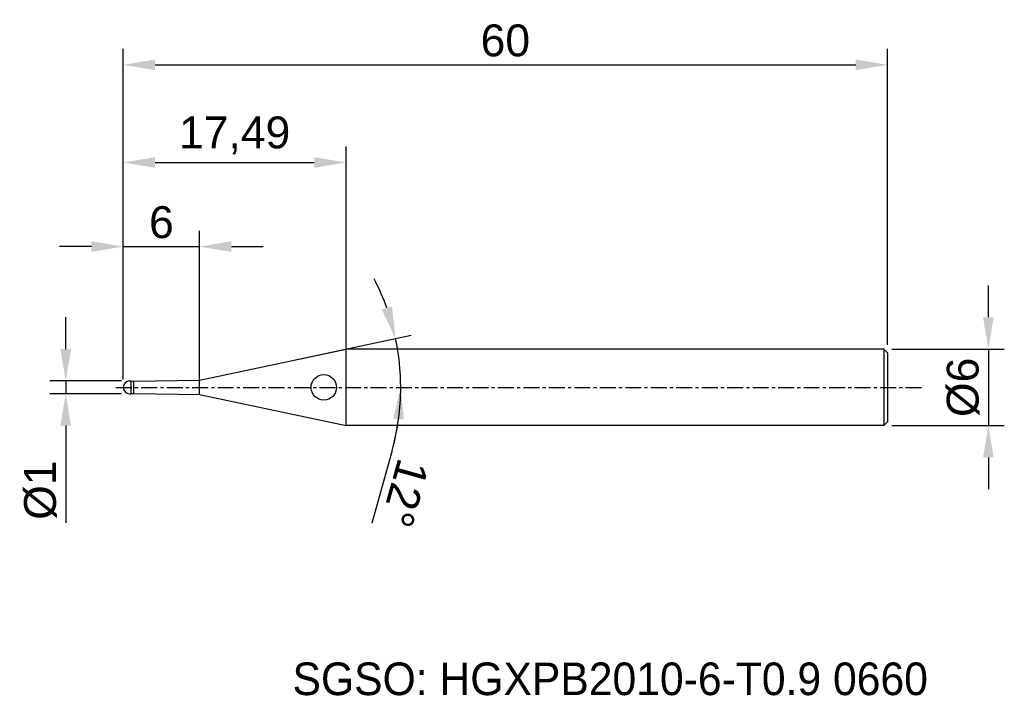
# Model space of a CAD drawing. Header units: millimetres. Extents: x 7885.8 to 7963.1, y 6079.1 to 6132.1.
import ezdxf
from ezdxf.enums import TextEntityAlignment as Align

# ---------------------------------------------------------------- set-up
doc = ezdxf.new("R2010")
doc.units = ezdxf.units.MM
doc.linetypes.add('CENTER', pattern=[2, 1.25, -0.25, 0.25, -0.25])
for name, color, linetype, lineweight in [('1', 4, 'Continuous', 25), ('SK1', 4, 'Continuous', 25), ('SK4', 2, 'Continuous', 25), ('SK6', 5, 'Continuous', 25)]:
    doc.layers.add(name, color=color, linetype=linetype, lineweight=lineweight)
doc.styles.add('MS PGothic', font='txt')
doc.styles.get("Standard").update_dxf_attribs({"font": 'arial.ttf'})
doc.dimstyles.new('ISO-25', dxfattribs={"dimtxt": 2.5, "dimasz": 2.5, "dimexe": 1.25, "dimexo": 0.625, "dimtad": 1, "dimtxsty": 'Standard', "dimcen": 2.5, "dimadec": 0, "dimazin": 0, "dimtfac": 1, "dimtmove": 0, "dimatfit": 3, "dimfxl": 1, "dimarcsym": 0})

# ---------------------------------------------------------------- blocks, each defined once
blk = doc.blocks.new('*D27')
at = {"color": 0, "linetype": 'ByBlock', "lineweight": -2, "transparency": 16777216}
for p, q in [((7961.829, 6108.788), (7961.829, 6111.288)), ((7954.237, 6106.288), (7963.079, 6106.288)), ((7961.829, 6106.288), (7961.829, 6100.288)), ((7954.237, 6100.288), (7963.079, 6100.288)), ((7961.829, 6097.788), (7961.829, 6095.288))]:
    blk.add_line(p, q, dxfattribs=at)
at = {"color": 0, "linetype": 'ByBlock', "transparency": 16777216}
for points in [[(7961.412, 6108.788), (7962.246, 6108.788), (7961.829, 6106.288)], [(7961.412, 6097.788), (7962.246, 6097.788), (7961.829, 6100.288)]]:
    blk.add_solid(points, dxfattribs=at)
at = {"layer": 'Defpoints', "color": 0, "linetype": 'ByBlock', "transparency": 16777216}
for p in [(7953.612, 6106.288), (7953.612, 6100.288), (7961.829, 6100.288)]:
    blk.add_point(p, dxfattribs=at)
at = {"color": 0, "linetype": 'ByBlock', "transparency": 16777216, "insert": (7959.858, 6103.288), "char_height": 2.5, "attachment_point": 5, "rotation": 90}
blk.add_mtext('{\\fArial|b0|i0|c134|p34;%%C}6', dxfattribs=at)
blk = doc.blocks.new('*D28')
at = {"color": 0, "linetype": 'ByBlock', "lineweight": -2, "transparency": 16777216}
for p, q in [((7889.399, 6106.288), (7889.399, 6108.788)), ((7893.787, 6103.788), (7888.149, 6103.788)), ((7889.399, 6103.788), (7889.399, 6102.788)), ((7893.787, 6102.788), (7888.149, 6102.788)), ((7889.399, 6100.288), (7889.399, 6092.662))]:
    blk.add_line(p, q, dxfattribs=at)
at = {"color": 0, "linetype": 'ByBlock', "transparency": 16777216}
for points in [[(7888.982, 6106.288), (7889.816, 6106.288), (7889.399, 6103.788)], [(7888.982, 6100.288), (7889.816, 6100.288), (7889.399, 6102.788)]]:
    blk.add_solid(points, dxfattribs=at)
at = {"layer": 'Defpoints', "color": 0, "linetype": 'ByBlock', "transparency": 16777216}
for p in [(7894.412, 6103.788), (7889.399, 6102.788), (7894.412, 6102.788)]:
    blk.add_point(p, dxfattribs=at)
at = {"color": 0, "linetype": 'ByBlock', "transparency": 16777216, "insert": (7887.428, 6095.225), "char_height": 2.5, "attachment_point": 5, "rotation": 90}
blk.add_mtext('{\\fArial|b0|i0|c134|p34;%%C}1', dxfattribs=at)
blk = doc.blocks.new('*D30')
at = {"color": 0, "linetype": 'ByBlock', "lineweight": -2, "transparency": 16777216}
for p, q in [((7893.912, 6103.913), (7893.912, 6115.584)), ((7899.912, 6103.913), (7899.912, 6115.584)), ((7891.412, 6114.334), (7888.912, 6114.334)), ((7893.912, 6114.334), (7899.912, 6114.334)), ((7902.412, 6114.334), (7904.912, 6114.334))]:
    blk.add_line(p, q, dxfattribs=at)
at = {"color": 0, "linetype": 'ByBlock', "transparency": 16777216}
for points in [[(7891.412, 6114.751), (7891.412, 6113.917), (7893.912, 6114.334)], [(7902.412, 6114.751), (7902.412, 6113.917), (7899.912, 6114.334)]]:
    blk.add_solid(points, dxfattribs=at)
at = {"layer": 'Defpoints', "color": 0, "linetype": 'ByBlock', "transparency": 16777216}
for p in [(7899.912, 6114.334), (7893.912, 6103.288), (7899.912, 6103.288)]:
    blk.add_point(p, dxfattribs=at)
at = {"color": 0, "linetype": 'ByBlock', "transparency": 16777216, "insert": (7896.912, 6116.235), "char_height": 2.5, "attachment_point": 5}
blk.add_mtext('6', dxfattribs=at)
blk = doc.blocks.new('*D31')
at = {"color": 0, "linetype": 'ByBlock', "lineweight": -2, "transparency": 16777216}
for p, q in [((7893.912, 6103.913), (7893.912, 6122.183)), ((7911.407, 6105.818), (7911.407, 6122.183)), ((7896.412, 6120.933), (7908.907, 6120.933))]:
    blk.add_line(p, q, dxfattribs=at)
at = {"color": 0, "linetype": 'ByBlock', "transparency": 16777216}
for points in [[(7896.412, 6121.35), (7896.412, 6120.517), (7893.912, 6120.933)], [(7908.907, 6121.35), (7908.907, 6120.517), (7911.407, 6120.933)]]:
    blk.add_solid(points, dxfattribs=at)
at = {"layer": 'Defpoints', "color": 0, "linetype": 'ByBlock', "transparency": 16777216}
for p in [(7911.407, 6120.933), (7911.407, 6105.193), (7893.912, 6103.288)]:
    blk.add_point(p, dxfattribs=at)
at = {"color": 0, "linetype": 'ByBlock', "transparency": 16777216, "insert": (7902.659, 6123.061), "char_height": 2.5, "attachment_point": 5}
blk.add_mtext('17,49', dxfattribs=at)
blk = doc.blocks.new('*D32')
at = {"color": 0, "linetype": 'ByBlock', "lineweight": -2, "transparency": 16777216}
for p, q in [((7893.912, 6103.913), (7893.912, 6129.848)), ((7953.912, 6106.613), (7953.912, 6129.848)), ((7896.412, 6128.598), (7951.412, 6128.598))]:
    blk.add_line(p, q, dxfattribs=at)
at = {"color": 0, "linetype": 'ByBlock', "transparency": 16777216}
for points in [[(7896.412, 6129.014), (7896.412, 6128.181), (7893.912, 6128.598)], [(7951.412, 6129.014), (7951.412, 6128.181), (7953.912, 6128.598)]]:
    blk.add_solid(points, dxfattribs=at)
at = {"layer": 'Defpoints', "color": 0, "linetype": 'ByBlock', "transparency": 16777216}
for p in [(7953.912, 6128.598), (7953.912, 6105.988), (7893.912, 6103.288)]:
    blk.add_point(p, dxfattribs=at)
at = {"color": 0, "linetype": 'ByBlock', "transparency": 16777216, "insert": (7923.912, 6130.499), "char_height": 2.5, "attachment_point": 5}
blk.add_mtext('60', dxfattribs=at)
blk = doc.blocks.new('*D38')
at = {"color": 0, "linetype": 'ByBlock', "lineweight": -2, "transparency": 16777216}
for p, q in [((7907.313, 6105.418), (7916.517, 6107.374)), ((7915.017, 6098.335), (7913.424, 6092.634))]:
    blk.add_line(p, q, dxfattribs=at)
for start, end in [(19.78921, 27.57842), (0, 12), (344.3853, 0), (344.42158, 352.21079)]:
    blk.add_arc((7897.293, 6103.288), 18.404, start, end, dxfattribs=at)
at = {"color": 0, "linetype": 'ByBlock', "transparency": 16777216}
for points in [[(7915.01, 6109.633), (7914.209, 6109.405), (7915.294, 6107.114)], [(7915.111, 6100.822), (7915.942, 6100.766), (7915.696, 6103.288)]]:
    blk.add_solid(points, dxfattribs=at)
at = {"layer": 'Defpoints', "color": 0, "linetype": 'ByBlock', "transparency": 16777216}
for p in [(7915.517, 6105.849), (7906.702, 6105.288), (7899.912, 6103.845), (7893.331, 6103.288), (7956.742, 6103.288)]:
    blk.add_point(p, dxfattribs=at)
at = {"color": 0, "linetype": 'ByBlock', "transparency": 16777216, "insert": (7916.031, 6094.978), "char_height": 2.5, "attachment_point": 5, "rotation": 254.3853}
blk.add_mtext('12°', dxfattribs=at)

msp = doc.modelspace()

# ---------------------------------------------------------------- linework, layer by layer
at = {"color": 4, "linetype": 'ByBlock'}
for p, q in [((7911.407, 6100.288), (7911.407, 6106.288)), ((7894.712, 6103.763), (7899.912, 6103.845)), ((7899.912, 6102.731), (7899.912, 6103.845)), ((7894.712, 6102.813), (7899.912, 6102.731))]:
    msp.add_line(p, q, dxfattribs=at)
at = {"layer": '1', "color": 4, "linetype": 'Continuous'}
msp.add_circle((7909.66, 6103.288), 1, dxfattribs=at)
at = {"layer": 'SK1', "color": 4, "linetype": 'Continuous'}
for p, q in [((7899.912, 6103.845), (7911.407, 6106.288)), ((7899.912, 6102.731), (7911.407, 6100.288))]:
    msp.add_line(p, q, dxfattribs=at)
at = {"layer": 'SK1', "linetype": 'Continuous'}
for p, q in [((7953.612, 6106.288), (7911.407, 6106.288)), ((7953.612, 6106.288), (7953.912, 6105.988)), ((7953.612, 6106.288), (7953.612, 6100.288)), ((7953.912, 6105.988), (7953.912, 6100.588)), ((7894.412, 6103.788), (7894.512, 6103.788)), ((7894.512, 6103.788), (7894.512, 6102.813)), ((7894.512, 6103.763), (7894.712, 6103.763)), ((7894.712, 6103.763), (7894.712, 6102.813)), ((7894.412, 6102.788), (7894.512, 6102.788)), ((7894.512, 6102.788), (7894.512, 6102.813)), ((7894.512, 6102.813), (7894.712, 6102.813)), ((7953.612, 6100.288), (7911.407, 6100.288)), ((7953.912, 6100.588), (7953.612, 6100.288))]:
    msp.add_line(p, q, dxfattribs=at)
for start, end in [(90, 180), (180, 270)]:
    msp.add_arc((7894.412, 6103.288), 0.5, start, end, dxfattribs=at)
at = {"layer": 'SK4', "linetype": 'CENTER'}
msp.add_line((7893.331, 6103.288), (7956.742, 6103.288), dxfattribs=at)

# ---------------------------------------------------------------- texts
at = {"layer": 'SK6', "color": 5, "linetype": 'Continuous', "style": 'MS PGothic'}
msp.add_text('SGSO: HGXPB2010-6-T0.9 0660', height=2.55961, dxfattribs=at).set_placement((7907.202, 6078.369), align=Align.BOTTOM_LEFT)

# ---------------------------------------------------------------- dimensions: what is measured, and where the dimension line sits
at = {"linetype": 'ByBlock'}
for base, p1, p2, picture, middle in [((7953.912, 6128.598), (7893.912, 6103.288), (7953.912, 6105.988), '*D32', (7923.912, 6130.499)), ((7911.4065, 6120.9332), (7893.9116, 6103.2882), (7911.4065, 6105.1928), '*D31', (7902.6591, 6123.0606)), ((7899.912, 6114.334), (7893.912, 6103.288), (7899.912, 6103.288), '*D30', (7896.912, 6116.235))]:
    dim = msp.add_linear_dim(base=base, p1=p1, p2=p2, dimstyle='ISO-25', dxfattribs=at)
    dim.commit()
    dim.dimension.update_dxf_attribs({"geometry": picture, "text_midpoint": middle})
dim = msp.add_angular_dim_2l(base=(7915.517, 6105.849), line1=((7893.331, 6103.288), (7956.742, 6103.288)), line2=((7899.912, 6103.845), (7906.702, 6105.288)), dimstyle='ISO-25', dxfattribs=at)
dim.commit()
dim.dimension.update_dxf_attribs({"geometry": '*D38', "text_midpoint": (7916.031, 6094.978)})
for base, p1, p2, picture, middle in [((7961.829, 6100.288), (7953.612, 6106.288), (7953.612, 6100.288), '*D27', (7959.858, 6103.288)), ((7889.399, 6102.788), (7894.412, 6103.788), (7894.412, 6102.788), '*D28', (7887.428, 6095.225))]:
    dim = msp.add_linear_dim(base=base, p1=p1, p2=p2, angle=90, text='{\\fArial|b0|i0|c134|p34;%%C}<>', dimstyle='ISO-25', dxfattribs=at)
    dim.commit()
    dim.dimension.update_dxf_attribs({"geometry": picture, "text_midpoint": middle})

doc.saveas('drawing.dxf')
